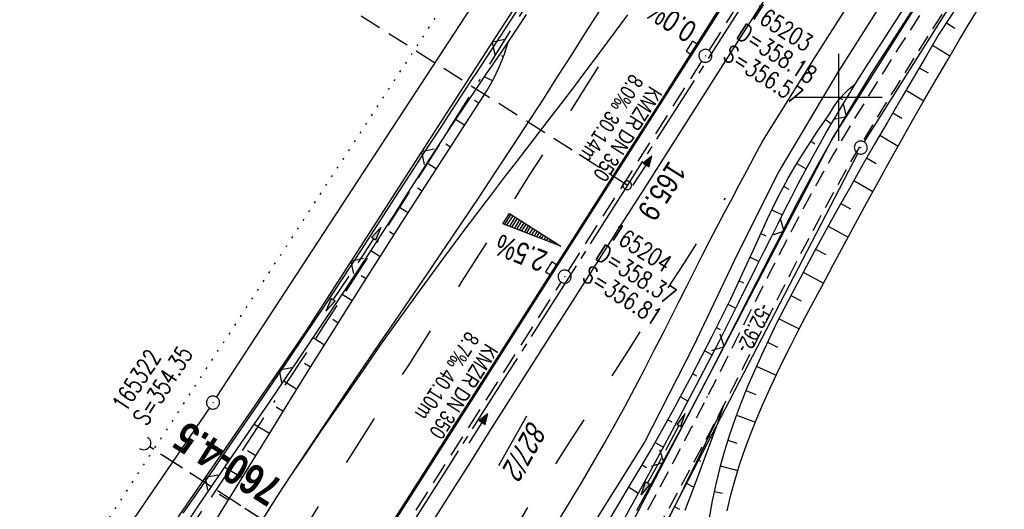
# Model space of a CAD drawing. Extents: x 509054 to 510069, y 459212 to 460305.
# Tile 44 of 66: x 509606 to 509719, y 459953 to 460009. Entities that reach past the tile are written whole.
import ezdxf
from ezdxf.enums import TextEntityAlignment as Align

# ---------------------------------------------------------------- set-up
doc = ezdxf.new("R2010")
doc.units = 0
doc.header["$LTSCALE"] = 10
doc.header["$MEASUREMENT"] = 0
for name, pattern in [('ACAD_ISO16W100', [73, 15, -6.5, 15, -6.5, 15, -7, 1, -7]), ('ACHSE', [5.5, 4, -0.5, 0.5, -0.5]), ('AUSGEZOGEN', [0]), ('LT00', [0]), ('LT02', [0.4, 0.2, -0.2]), ('LT11', [0.3, 0.2, -0.1]), ('LT12', [0.4, 0.3, -0.1]), ('LT17', [0.15, 0.1, -0.05]), ('PUNKTX2_STR', [0.6, 0.1, -0.5]), ('STRICHLINIE2', [0.375, 0.25, -0.125])]:
    doc.linetypes.add(name, pattern=pattern)
doc.layers.get('0').update_dxf_attribs({"linetype": 'LT00'})
for name, color, linetype in [('--EK_FBR', 1, 'LT00'), ('--EK_Halt-Pfeil', 4, 'LT00'), ('--EK_Haltung', 7, 'STRICHLINIE2'), ('--EK_Haltung-Text', 140, 'LT00'), ('--EK_Schacht-Text', 5, 'LT00'), ('--EK_ST-93-1', 30, 'LT17'), ('--EK_STATIONSZEICHEN_NR', 19, 'LT17'), ('--EL_DFK_AB_L', 21, 'LT00'), ('--EL_DFK_AB_P', 7, 'LT00'), ('--EL_Halt-Pfeil', 4, 'LT00'), ('--EL_Haltung', 182, 'STRICHLINIE2'), ('--EL_Haltung-Text', 182, 'LT00'), ('--WASSER_GRENZE', 180, 'PUNKTX2_STR'), ('-AX-093', 35, 'ACHSE'), ('-QUE-20W', 11, 'LT00'), ('-ST-93-1', 250, 'LT00'), ('ABSTAND', 8, 'LT00'), ('BAB-KABEL', 220, 'ACAD_ISO16W100'), ('DFK_AB_FLNR', 7, 'Continuous'), ('DFK_AB_L', 21, 'LT00'), ('DFK_AB_P', 7, 'LT00'), ('DL', 182, 'LT12'), ('PFEIL', 140, 'AUSGEZOGEN'), ('V110_AFBR_BAB', 250, 'LT00'), ('V110_BOESCH', 250, 'LT00'), ('V110_BOSCHUNG', 250, 'LT00'), ('V110_FELDWEG', 250, 'LT11'), ('V110_GRABEN', 250, 'LT00'), ('V110_H_BORD', 8, 'LT00'), ('V110_KA_PRUF', 182, 'LT00'), ('V110_LD_MARK', 250, 'LT00'), ('V110_LG_MARK', 250, 'LT02'), ('V110_RASTER', 250, 'LT00'), ('V110_SINKK', 182, 'LT00'), ('V110_UK_DURCH', 182, 'LT00'), ('V110_ZAUN', 40, 'LT00')]:
    doc.layers.add(name, color=color, linetype=linetype)
doc.styles.add('Beschrift', font='ARIAL.TTF')
doc.styles.add('Haltungsbeschriftung', font='ARIAL.TTF', dxfattribs={"width": 0.75})
doc.styles.add('Knoten', font='ARIALBD.TTF', dxfattribs={"width": 0.8, "height": 1.8})
doc.styles.add('schachtbeschriftung', font='romans.shx', dxfattribs={"width": 0.75, "height": 2})
doc.styles.get("Standard").update_dxf_attribs({"font": 'ARIAL.TTF'})

# ---------------------------------------------------------------- blocks, each defined once
blk = doc.blocks.new('SYMB0003')
at = {"color": 0, "linetype": 'ByBlock'}
for p, q in [((-0.015712, 0), (0.010166, 0.012015)), ((0, -0.021257), (-0.015712, 0)), ((0.010166, 0.012015), (0, -0.021257))]:
    blk.add_line(p, q, dxfattribs=at)
for points in [[(-0.031395, 0.499013), (-0.093691, 0.491144), (-0.154509, 0.475528), (-0.21289, 0.452414), (-0.267913, 0.422164), (-0.318712, 0.385257), (-0.364484, 0.342274), (-0.404509, 0.293893), (-0.438154, 0.240877), (-0.464888, 0.184062), (-0.484292, 0.124345), (-0.496058, 0.062667), (-0.5, 0)], [(-0.5, 0), (-0.496058, -0.062667), (-0.484292, -0.124345), (-0.464888, -0.184062), (-0.438154, -0.240877), (-0.404509, -0.293893), (-0.364485, -0.342274), (-0.318712, -0.385257), (-0.267914, -0.422164), (-0.21289, -0.452414), (-0.154509, -0.475529), (-0.093691, -0.491144), (-0.031395, -0.499014), (0.031395, -0.499014)], [(0.5, 0), (0.496057, 0.062667), (0.484292, 0.124345), (0.464888, 0.184062), (0.438153, 0.240877), (0.404509, 0.293893), (0.364484, 0.342274), (0.318712, 0.385257), (0.267913, 0.422164), (0.21289, 0.452414), (0.154509, 0.475528), (0.093691, 0.491144), (0.031395, 0.499013), (-0.031395, 0.499013)], [(0.031395, -0.499014), (0.093691, -0.491144), (0.154509, -0.475529), (0.21289, -0.452414), (0.267914, -0.422164), (0.318712, -0.385257), (0.364485, -0.342274), (0.404509, -0.293893), (0.438154, -0.240877), (0.464889, -0.184062), (0.484292, -0.124345), (0.496058, -0.062667), (0.5, 0)]]:
    blk.add_lwpolyline(points, dxfattribs=at)
blk = doc.blocks.new('Pfreil3')
at = {"layer": 'PFEIL'}
blk.add_hatch(color=256, dxfattribs=at).paths.add_polyline_path([(-1.55, 0.27), (-1.55, -0.27), (0, 0)])
for p, q in [((-1.55, 0), (-4.83, 0)), ((-1.55, -0.27), (-1.55, 0.27)), ((-1.55, 0.27), (0, 0)), ((0, 0), (-1.55, -0.27))]:
    blk.add_line(p, q, dxfattribs=at)
blk = doc.blocks.new('SYMB0011')
at = {"color": 0, "linetype": 'ByBlock'}
for p, q in [((0.5, 0), (-0.5, 0)), ((0, 0.5), (0, -0.5))]:
    blk.add_line(p, q, dxfattribs=at)
blk = doc.blocks.new('SYMB1107')
at = {"color": 0, "linetype": 'ByBlock'}
for points in [[(-0.2, 0), (-0.196157, 0.039018), (-0.184776, 0.076537), (-0.166294, 0.111114), (-0.141421, 0.141421), (-0.111114, 0.166294), (-0.076537, 0.184776), (-0.039018, 0.196157), (0, 0.2)], [(0, 0.2), (0.039018, 0.196157), (0.076537, 0.184776), (0.111114, 0.166294), (0.141421, 0.141421), (0.166294, 0.111114), (0.184776, 0.076537), (0.196157, 0.039018), (0.2, 0)]]:
    blk.add_lwpolyline(points, dxfattribs=at)
blk = doc.blocks.new('SYMB0652')
at = {"color": 0, "linetype": 'ByBlock'}
blk.add_lwpolyline([(-0.15, -0.075), (0.15, -0.075), (0.15, 0.075), (-0.15, 0.075), (-0.15, -0.075)], dxfattribs=at)
blk = doc.blocks.new('SYMB0024')
at = {"color": 0, "linetype": 'ByBlock'}
for p, q in [((-0.5, 0.5), (0, 0)), ((0, 0), (0.5, 0.5))]:
    blk.add_line(p, q, dxfattribs=at)
blk = doc.blocks.new('SYMB0070')
at = {"color": 0, "linetype": 'ByBlock'}
for p, q in [((-0.5, 0), (0.2, 0)), ((0.5, 0), (0.2, 0.1)), ((0.2, 0.1), (0.2, 0)), ((0.468, 0), (0.21, 0.086)), ((0.21, 0.086), (0.21, -0.086)), ((0.21, -0.086), (0.468, 0)), ((0.22, -0.072), (0.437, 0)), ((0.23, -0.058), (0.405, 0)), ((0.24, -0.045), (0.374, 0)), ((0.342, 0), (0.25, 0.031)), ((0.25, 0.031), (0.25, -0.031)), ((0.25, -0.031), (0.342, 0)), ((0.26, -0.017), (0.31, 0)), ((0.27, -0.003), (0.279, 0))]:
    blk.add_line(p, q, dxfattribs=at)
for points in [[(0.2, 0), (0.2, -0.1), (0.5, 0)], [(0.437, 0), (0.22, 0.072), (0.22, -0.072)], [(0.405, 0), (0.23, 0.058), (0.23, -0.058)], [(0.374, 0), (0.24, 0.045), (0.24, -0.045)], [(0.31, 0), (0.26, 0.017), (0.26, -0.017)], [(0.279, 0), (0.27, 0.003), (0.27, -0.003)]]:
    blk.add_lwpolyline(points, dxfattribs=at)
blk = doc.blocks.new('SYMB2')
at = {"color": 0, "linetype": 'ByBlock', "flags": 128}
for points in [[(-0.031395, 0.499013), (-0.093691, 0.491144), (-0.154509, 0.475528), (-0.21289, 0.452414), (-0.267913, 0.422164), (-0.318712, 0.385257), (-0.364484, 0.342274), (-0.404509, 0.293893), (-0.438154, 0.240877), (-0.464888, 0.184062), (-0.484292, 0.124345), (-0.496058, 0.062667), (-0.5, 0)], [(-0.5, 0), (-0.496058, -0.062667), (-0.484292, -0.124345), (-0.464888, -0.184062), (-0.438154, -0.240877), (-0.404509, -0.293893), (-0.364485, -0.342274), (-0.318712, -0.385257), (-0.267914, -0.422164), (-0.21289, -0.452414), (-0.154509, -0.475529), (-0.093691, -0.491144), (-0.031395, -0.499014), (0.031395, -0.499014)], [(0.5, 0), (0.496057, 0.062667), (0.484292, 0.124345), (0.464888, 0.184062), (0.438153, 0.240877), (0.404509, 0.293893), (0.364484, 0.342274), (0.318712, 0.385257), (0.267913, 0.422164), (0.21289, 0.452414), (0.154509, 0.475528), (0.093691, 0.491144), (0.031395, 0.499013), (-0.031395, 0.499013)], [(0.031395, -0.499014), (0.093691, -0.491144), (0.154509, -0.475529), (0.21289, -0.452414), (0.267914, -0.422164), (0.318712, -0.385257), (0.364485, -0.342274), (0.404509, -0.293893), (0.438154, -0.240877), (0.464889, -0.184062), (0.484292, -0.124345), (0.496058, -0.062667), (0.5, 0)]]:
    blk.add_lwpolyline(points, dxfattribs=at)

msp = doc.modelspace()

# ---------------------------------------------------------------- linework, layer by layer
at = {"layer": '--EK_FBR'}
for points in [[(509737.86, 460062.63), (509724.29, 460041.24), (509711.59, 460021.37), (509699.78, 460002.71), (509693.17, 459991.55), (509688.38, 459982), (509683.28, 459971.3), (509677.66, 459960.32), (509664.32, 459938.99), (509653.97, 459922.61), (509646.64, 459911.08), (509633.57, 459890.44), (509620.82, 459870.24)], [(509672.44, 460009.92), (509670.85, 460007.42), (509669.27, 460004.92), (509667.68, 460002.43), (509666.08, 459999.93), (509664.47, 459997.45), (509662.53, 459994.47), (509660.57, 459991.5), (509658.6, 459988.54), (509656.62, 459985.58), (509654.63, 459982.63), (509652.63, 459979.68), (509650.63, 459976.74), (509648.91, 459974.22), (509647.19, 459971.71), (509645.47, 459969.19), (509643.75, 459966.67), (509642.05, 459964.14), (509640.35, 459961.61), (509638.66, 459959.07), (509636.98, 459956.53)]]:
    msp.add_lwpolyline(points, dxfattribs=at)
at = {"layer": '--EK_FBR', "color": 2}
for points in [[(509694.03, 460015.28), (509689.84, 460008.7), (509686.68, 460003.75), (509683.53, 459998.8), (509680.38, 459993.84), (509677.23, 459988.89), (509674.62, 459984.81), (509672.02, 459980.73), (509669.42, 459976.65), (509666.82, 459972.56), (509664.22, 459968.48), (509662, 459964.98), (509659.78, 459961.47), (509657.57, 459957.97), (509655.35, 459954.47), (509653.13, 459950.96)], [(509686.69, 460010.88), (509684.15, 460006.89), (509681.61, 460002.89), (509679.07, 459998.89), (509676.53, 459994.9), (509673.99, 459990.9), (509671.38, 459986.8), (509668.77, 459982.71), (509666.16, 459978.61), (509663.55, 459974.52), (509660.94, 459970.42), (509656.53, 459963.5), (509652.13, 459956.58), (509647.73, 459949.66), (509642.51, 459941.45), (509637.3, 459933.24), (509634.77, 459929.26), (509632.25, 459925.27), (509629.72, 459921.29)], [(509636.98, 459956.53), (509635.46, 459954.18), (509633.95, 459951.83), (509632.44, 459949.47), (509630.95, 459947.1), (509629.46, 459944.73), (509627.97, 459942.36), (509626.48, 459939.99), (509624.03, 459936.09), (509621.58, 459932.19), (509619.13, 459928.3), (509615.97, 459923.28), (509612.82, 459918.28), (509609.66, 459913.27), (509606.5, 459908.26), (509604.32, 459904.82), (509602.14, 459901.37), (509599.96, 459897.92), (509597.78, 459894.48), (509595.61, 459891.03), (509593.44, 459887.57)]]:
    msp.add_lwpolyline(points, dxfattribs=at)
at = {"layer": '--EK_Haltung'}
for p, q in [((509685.09, 460005.42), (509695.05, 460021.03)), ((509668.88, 459980.01), (509684.28, 460004.16)), ((509647.37, 459946.17), (509668.08, 459978.74)), ((509671.61, 459926.91), (509620.69, 459959.82))]:
    msp.add_line(p, q, dxfattribs=at)
at = {"layer": '--EK_ST-93-1', "ltscale": 2.5}
msp.add_line((509675.68, 459989.89), (509641.94, 460011.36), dxfattribs=at)
at = {"layer": '--EL_DFK_AB_L'}
for p, q in [((509628.45, 459965.52), (509718.5, 460103.45)), ((509702.95, 459994.86), (509739.92, 460053.6)), ((509678.52, 459947.92), (509702.2, 459993.56)), ((509627.62, 459964.27), (509550.8, 459851.93))]:
    msp.add_line(p, q, dxfattribs=at)
at = {"layer": '--EL_Haltung'}
for p, q in [((509685.09, 460005.42), (509695.05, 460021.03)), ((509668.88, 459980.01), (509684.28, 460004.16)), ((509647.37, 459946.17), (509668.08, 459978.74)), ((509671.61, 459926.91), (509620.69, 459959.82))]:
    msp.add_line(p, q, dxfattribs=at)
at = {"layer": '--WASSER_GRENZE', "ltscale": 0.2}
msp.add_line((509610.23, 459942.6), (509673.4, 460039.52), dxfattribs=at)
at = {"layer": '-AX-093', "ltscale": 0.2}
msp.add_lwpolyline([(509778.99, 460152.24), (509774.41, 460145.03), (509760.85, 460123.7), (509747.28, 460102.36), (509733.7, 460081.03), (509706.54, 460038.37), (509702.84, 460032.55), (509689.27, 460011.24), (509675.7, 459989.92), (509668.92, 459979.26), (509662.15, 459968.6), (509655.37, 459957.93), (509648.6, 459947.27), (509641.84, 459936.6), (509635.08, 459925.92), (509628.32, 459915.25), (509621.58, 459904.57), (509614.83, 459893.88), (509608.1, 459883.2)], dxfattribs=at)
at = {"layer": '-QUE-20W'}
for p, q in [((509662.29, 459986.55), (509661.56, 459985.4)), ((509661.85, 459985.29), (509662.55, 459986.39)), ((509662.8, 459986.23), (509662.13, 459985.18)), ((509662.42, 459985.07), (509663.05, 459986.07)), ((509663.31, 459985.91), (509662.7, 459984.96)), ((509662.99, 459984.85), (509663.56, 459985.75)), ((509663.81, 459985.59), (509663.27, 459984.74)), ((509663.56, 459984.63), (509664.07, 459985.43)), ((509664.32, 459985.27), (509663.85, 459984.52)), ((509664.13, 459984.41), (509664.57, 459985.11)), ((509664.83, 459984.94), (509664.42, 459984.3)), ((509664.7, 459984.19), (509665.08, 459984.78)), ((509665.33, 459984.62), (509664.99, 459984.08)), ((509665.27, 459983.97), (509665.58, 459984.46)), ((509665.84, 459984.3), (509665.56, 459983.86)), ((509665.84, 459983.75), (509666.09, 459984.14)), ((509666.34, 459983.98), (509666.13, 459983.64)), ((509666.41, 459983.53), (509666.6, 459983.82)), ((509666.85, 459983.66), (509666.7, 459983.42)), ((509666.98, 459983.31), (509667.1, 459983.5)), ((509667.36, 459983.34), (509667.27, 459983.2)), ((509667.55, 459983.09), (509667.61, 459983.17)), ((509667.86, 459983.01), (509667.84, 459982.98))]:
    msp.add_line(p, q, dxfattribs=at)
msp.add_lwpolyline([(509661.39, 459985.47), (509662.14, 459986.65), (509668.04, 459982.9), (509661.39, 459985.47)], dxfattribs=at)
at = {"layer": 'BAB-KABEL', "ltscale": 0.03, "flags": 128}
msp.add_lwpolyline([(509756.48, 460164.92), (509747.18, 460153.37), (509734.69, 460137.24), (509730.91, 460132.09), (509733.13, 460114.54), (509731.41, 460108.01), (509724.52, 460095.6), (509711.28, 460076.68), (509698.02, 460055.68), (509688.57, 460043.65), (509672.72, 460022.09), (509664.47, 460011.27), (509651.04, 459989.76), (509640.38, 459973.1), (509628.84, 459955.5), (509618.7, 459940.55), (509581.79, 459885.12), (509566.29, 459862.51), (509548.45, 459837.86), (509521.66, 459802.42), (509508.02, 459785.38), (509484.64, 459767.23), (509465.75, 459752.55), (509478.24, 459736.45), (509483.94, 459724.14), (509476.57, 459711.77), (509463.24, 459689.91), (509453.7, 459672.98), (509444.32, 459655.82), (509438.1, 459644.67), (509430.16, 459631.55), (509426.04, 459631.79), (509415.74, 459631.61), (509407.45, 459627.74), (509394.4, 459620.95), (509385.21, 459598.17), (509379.33, 459586.05), (509371.38, 459571.6), (509340.84, 459514.2), (509327.41, 459490.84), (509320.98, 459490.84), (509314.63, 459476.82), (509274.63, 459384.82), (509271.13, 459376.67)], dxfattribs=at)
at = {"layer": 'DFK_AB_L'}
for p, q in [((509628.45, 459965.52), (509718.5, 460103.45)), ((509702.95, 459994.86), (509739.92, 460053.6)), ((509678.52, 459947.92), (509702.2, 459993.56)), ((509627.62, 459964.27), (509550.8, 459851.93))]:
    msp.add_line(p, q, dxfattribs=at)
at = {"layer": 'DL'}
msp.add_line((509671.57, 459926.94), (509620.74, 459959.79), dxfattribs=at)
at = {"layer": 'V110_AFBR_BAB'}
for points in [[(509737.86, 460062.63), (509724.29, 460041.24), (509711.59, 460021.37), (509699.78, 460002.71), (509693.17, 459991.55), (509688.38, 459982), (509683.28, 459971.3), (509677.66, 459960.32), (509664.32, 459938.99), (509653.97, 459922.61), (509646.64, 459911.08), (509633.57, 459890.44), (509620.82, 459870.24)], [(509672.44, 460009.92), (509670.85, 460007.42), (509669.27, 460004.92), (509667.68, 460002.43), (509666.08, 459999.93), (509664.47, 459997.45), (509662.53, 459994.47), (509660.57, 459991.5), (509658.6, 459988.54), (509656.62, 459985.58), (509654.63, 459982.63), (509652.63, 459979.68), (509650.63, 459976.74), (509648.91, 459974.22), (509647.19, 459971.71), (509645.47, 459969.19), (509643.75, 459966.67), (509642.05, 459964.14), (509640.35, 459961.61), (509638.66, 459959.07), (509636.98, 459956.53)]]:
    msp.add_lwpolyline(points, dxfattribs=at)
at = {"layer": 'V110_AFBR_BAB', "color": 0}
for points in [[(509694.03, 460015.28), (509689.84, 460008.7), (509686.68, 460003.75), (509683.53, 459998.8), (509680.38, 459993.84), (509677.23, 459988.89), (509674.62, 459984.81), (509672.02, 459980.73), (509669.42, 459976.65), (509666.82, 459972.56), (509664.22, 459968.48), (509662, 459964.98), (509659.78, 459961.47), (509657.57, 459957.97), (509655.35, 459954.47), (509653.13, 459950.96)], [(509686.69, 460010.88), (509684.15, 460006.89), (509681.61, 460002.89), (509679.07, 459998.89), (509676.53, 459994.9), (509673.99, 459990.9), (509671.38, 459986.8), (509668.77, 459982.71), (509666.16, 459978.61), (509663.55, 459974.52), (509660.94, 459970.42), (509656.53, 459963.5), (509652.13, 459956.58), (509647.73, 459949.66), (509642.51, 459941.45), (509637.3, 459933.24), (509634.77, 459929.26), (509632.25, 459925.27), (509629.72, 459921.29)], [(509636.98, 459956.53), (509635.46, 459954.18), (509633.95, 459951.83), (509632.44, 459949.47), (509630.95, 459947.1), (509629.46, 459944.73), (509627.97, 459942.36), (509626.48, 459939.99), (509624.03, 459936.09), (509621.58, 459932.19), (509619.13, 459928.3), (509615.97, 459923.28), (509612.82, 459918.28), (509609.66, 459913.27), (509606.5, 459908.26), (509604.32, 459904.82), (509602.14, 459901.37), (509599.96, 459897.92), (509597.78, 459894.48), (509595.61, 459891.03), (509593.44, 459887.57)]]:
    msp.add_lwpolyline(points, dxfattribs=at)
at = {"layer": 'V110_BOESCH'}
for points in [[(509732.7, 460039.34), (509711.54, 460007.27), (509710.05, 460004.75), (509708.57, 460002.23), (509707.09, 459999.7), (509705.61, 459997.17), (509704.14, 459994.64), (509702.68, 459992.1), (509701.23, 459989.54), (509699.79, 459986.98), (509698.36, 459984.41), (509696.95, 459981.82), (509695.56, 459979.21), (509694.64, 459977.46), (509693.73, 459975.7), (509692.83, 459973.93), (509691.96, 459972.15), (509691.12, 459970.36), (509690.31, 459968.55), (509689.53, 459966.73), (509688.79, 459964.9), (509688.1, 459963.06), (509687.45, 459961.19), (509686.86, 459959.32), (509686.33, 459957.42), (509685.86, 459955.5), (509685.45, 459953.57), (509685.12, 459951.61)], [(509687.16, 459952.44), (509687.6, 459954.26), (509688.1, 459956.05), (509688.65, 459957.83), (509689.26, 459959.59), (509689.9, 459961.33), (509690.6, 459963.06), (509691.32, 459964.78), (509692.09, 459966.48), (509692.88, 459968.18), (509693.7, 459969.87), (509694.54, 459971.55), (509695.4, 459973.23), (509696.27, 459974.9), (509697.16, 459976.57), (509698.05, 459978.23), (509699.34, 459980.66), (509700.65, 459983.08), (509701.95, 459985.5), (509703.26, 459987.91), (509704.58, 459990.31), (509705.9, 459992.7), (509707.22, 459995.07), (509708.54, 459997.42), (509709.87, 459999.75), (509711.2, 460002.06), (509712.54, 460004.34), (509713.87, 460006.6), (509714.9, 460008.31), (509715.93, 460010.01)], [(509627.73, 459950.3), (509630.22, 459954.32), (509632.7, 459958.35), (509634.89, 459961.88), (509637.08, 459965.42), (509639.27, 459968.95), (509641.47, 459972.48), (509643.68, 459976), (509645.9, 459979.52), (509647.83, 459982.56), (509649.77, 459985.6), (509651.72, 459988.64), (509653.67, 459991.67), (509655.63, 459994.7), (509657.58, 459997.73), (509659.54, 460000.75), (509660.29, 460002.1), (509660.94, 460003.49), (509661.51, 460004.91), (509661.99, 460006.37)], [(509673.36, 459950.99), (509674.67, 459953.14), (509675.96, 459955.29), (509677.24, 459957.45), (509678.51, 459959.62), (509680.89, 459963.86), (509683.2, 459968.15), (509685.43, 459972.47), (509687.58, 459976.84), (509689.64, 459981.25), (509690.19, 459982.45), (509690.73, 459983.65), (509691.27, 459984.84), (509691.83, 459986.03), (509692.39, 459987.22), (509692.97, 459988.39), (509693.57, 459989.56), (509694.2, 459990.71), (509694.84, 459991.81), (509695.49, 459992.9), (509696.17, 459993.98), (509696.87, 459995.04), (509697.57, 459996.11), (509698.29, 459997.17), (509699.01, 459998.22), (509699.47, 459998.98), (509700, 459999.7), (509700.58, 460000.36), (509701.22, 460000.98), (509701.91, 460001.54)], [(509660.95, 459917.93), (509662.42, 459920.32), (509663.89, 459922.71), (509665.36, 459925.11), (509666.82, 459927.5), (509668.27, 459929.9), (509669.58, 459932.08), (509670.88, 459934.26), (509672.17, 459936.44), (509673.45, 459938.63), (509674.71, 459940.84), (509675.95, 459943.05), (509677.16, 459945.27), (509678.29, 459947.39), (509679.4, 459949.52), (509680.49, 459951.65), (509681.57, 459953.79), (509682.63, 459955.94), (509683.69, 459958.1), (509684.73, 459960.26), (509685.77, 459962.42), (509686.81, 459964.58)], [(509682.33, 459952.51), (509683.11, 459954.51), (509683.87, 459956.52), (509684.62, 459958.53), (509685.36, 459960.55), (509686.09, 459962.56), (509686.81, 459964.58)]]:
    msp.add_lwpolyline(points, dxfattribs=at)
at = {"layer": 'V110_BOSCHUNG'}
for p, q in [((509712.4, 460008.58), (509713.36, 460007.96)), ((509710.8, 460006.02), (509712.8, 460004.79)), ((509661.43, 460004.7), (509661.21, 460004.78)), ((509709.27, 460003.42), (509710.28, 460002.82)), ((509660.19, 460001.92), (509659.28, 460002.39)), ((509707.75, 460000.83), (509709.8, 459999.62)), ((509658.62, 459999.33), (509658.11, 459999.63)), ((509700.22, 459999.96), (509700.46, 459999.76)), ((509706.23, 459998.24), (509707.27, 459997.63)), ((509656.98, 459996.79), (509655.95, 459997.45)), ((509698.49, 459997.47), (509699.17, 459996.97)), ((509696.81, 459994.96), (509697.25, 459994.67)), ((509704.72, 459995.64), (509706.85, 459994.41)), ((509655.35, 459994.27), (509654.83, 459994.61)), ((509703.22, 459993.04), (509704.31, 459992.41)), ((509653.73, 459991.75), (509652.67, 459992.42)), ((509695.19, 459992.4), (509696.26, 459991.77)), ((509701.73, 459990.43), (509703.95, 459989.17)), ((509652.1, 459989.23), (509651.57, 459989.57)), ((509693.69, 459989.77), (509694.28, 459989.46)), ((509650.48, 459986.71), (509649.42, 459987.38)), ((509692.32, 459987.08), (509693.52, 459986.49)), ((509700.25, 459987.81), (509701.38, 459987.17)), ((509648.86, 459984.18), (509648.33, 459984.52)), ((509698.79, 459985.18), (509701.09, 459983.91)), ((509691.05, 459984.35), (509691.62, 459984.08)), ((509647.25, 459981.65), (509646.18, 459982.33)), ((509697.34, 459982.54), (509698.51, 459981.91)), ((509689.81, 459981.62), (509690.86, 459981.13)), ((509645.64, 459979.12), (509645.09, 459979.47)), ((509688.55, 459978.9), (509689.04, 459978.67)), ((509695.92, 459979.89), (509698.26, 459978.64)), ((509644.04, 459976.58), (509642.89, 459977.31)), ((509694.51, 459977.22), (509695.69, 459976.61)), ((509687.26, 459976.2), (509688.18, 459975.75)), ((509642.45, 459974.04), (509641.84, 459974.43)), ((509693.14, 459974.54), (509695.47, 459973.37)), ((509685.94, 459973.51), (509686.38, 459973.29)), ((509640.86, 459971.5), (509639.55, 459972.32)), ((509691.81, 459971.82), (509692.96, 459971.27)), ((509684.59, 459970.83), (509685.45, 459970.39)), ((509639.27, 459968.96), (509638.57, 459969.39)), ((509690.53, 459969.06), (509692.82, 459968.05)), ((509683.21, 459968.18), (509683.64, 459967.95)), ((509637.69, 459966.41), (509636.17, 459967.34)), ((509681.81, 459965.54), (509682.68, 459965.06)), ((509689.34, 459966.27), (509690.46, 459965.82)), ((509636.11, 459963.87), (509635.3, 459964.36)), ((509686.39, 459963.7), (509686.43, 459963.68)), ((509688.24, 459963.44), (509690.42, 459962.64)), ((509634.53, 459961.31), (509632.78, 459962.38)), ((509680.36, 459962.91), (509680.82, 459962.66)), ((509685.09, 459961), (509685.46, 459960.82)), ((509678.89, 459960.3), (509679.86, 459959.75)), ((509687.25, 459960.55), (509688.3, 459960.22)), ((509632.96, 459958.76), (509632.02, 459959.33)), ((509631.38, 459956.21), (509629.39, 459957.42)), ((509677.4, 459957.71), (509677.91, 459957.41)), ((509683.78, 459958.3), (509684.1, 459958.15)), ((509686.38, 459957.62), (509688.42, 459957.09)), ((509675.87, 459955.14), (509676.99, 459954.46)), ((509682.47, 459955.61), (509683.36, 459955.17)), ((509629.81, 459953.66), (509628.75, 459954.3)), ((509685.67, 459954.65), (509686.64, 459954.46)), ((509681.13, 459952.93), (509681.7, 459952.64))]:
    msp.add_line(p, q, dxfattribs=at)
at = {"layer": 'V110_FELDWEG', "flags": 128}
for points in [[(509858.03, 460082.75), (509855.52, 460082.5), (509853.01, 460082.25), (509850.5, 460082), (509847.98, 460081.73), (509845.47, 460081.44), (509843.63, 460081.22), (509841.78, 460081), (509839.93, 460080.77), (509838.08, 460080.55), (509836.23, 460080.34), (509834.38, 460080.15), (509832.53, 460079.97), (509830.68, 460079.82), (509828.83, 460079.7), (509827.09, 460079.62), (509825.35, 460079.56), (509823.6, 460079.52), (509821.86, 460079.5), (509820.11, 460079.49), (509818.37, 460079.49), (509816.62, 460079.49), (509814.87, 460079.48), (509813.11, 460079.47), (509811.36, 460079.44), (509809.7, 460079.4), (509808.05, 460079.35), (509806.39, 460079.29), (509804.74, 460079.23), (509803.08, 460079.18), (509801.43, 460079.13), (509799.78, 460079.1), (509798.13, 460079.09), (509796.48, 460079.1), (509794.84, 460079.14), (509793.2, 460079.22), (509791.57, 460079.33), (509789.94, 460079.49), (509788.32, 460079.69), (509786.71, 460079.95), (509785.44, 460080.2), (509784.17, 460080.47), (509782.91, 460080.77), (509781.65, 460081.08), (509780.39, 460081.41), (509779.13, 460081.74), (509777.86, 460082.07), (509776.6, 460082.39), (509775.33, 460082.69), (509774.06, 460082.97), (509772.78, 460083.23), (509771.5, 460083.44), (509770.21, 460083.62), (509768.91, 460083.75), (509767.6, 460083.82), (509766.28, 460083.84), (509765.16, 460083.8), (509764.04, 460083.71), (509762.92, 460083.56), (509761.81, 460083.37), (509760.72, 460083.12), (509759.65, 460082.81), (509758.6, 460082.45), (509757.59, 460082.02), (509756.62, 460081.53), (509755.7, 460080.98), (509754.76, 460080.32), (509753.88, 460079.6), (509753.05, 460078.81), (509752.27, 460077.96), (509751.52, 460077.07), (509750.81, 460076.13), (509750.14, 460075.16), (509749.48, 460074.16), (509748.85, 460073.13), (509748.24, 460072.09), (509747.64, 460071.03), (509747.05, 460069.97), (509746.46, 460068.91), (509745.87, 460067.85), (509744.99, 460066.34), (509744.11, 460064.86), (509743.22, 460063.39), (509742.32, 460061.95), (509741.42, 460060.51), (509740.51, 460059.09), (509739.59, 460057.67), (509738.68, 460056.25), (509737.77, 460054.83), (509736.31, 460052.53), (509734.85, 460050.23), (509733.4, 460047.91), (509731.96, 460045.59), (509730.52, 460043.26), (509729.08, 460040.92), (509727.21, 460037.9), (509725.35, 460034.89), (509723.49, 460031.87), (509721.62, 460028.87), (509719.75, 460025.86), (509717.87, 460022.86), (509715.99, 460019.87), (509714.09, 460016.88), (509712.73, 460014.77), (509711.36, 460012.65), (509710, 460010.53), (509708.64, 460008.41), (509707.28, 460006.29), (509705.93, 460004.17), (509704.58, 460002.03), (509703.26, 459999.9), (509701.94, 459997.75), (509700.65, 459995.59), (509699.38, 459993.42), (509698.13, 459991.23), (509696.96, 459989.13), (509695.81, 459987.01), (509694.68, 459984.88), (509693.57, 459982.75), (509692.47, 459980.6), (509691.38, 459978.45), (509690.29, 459976.3), (509689.22, 459974.14), (509688.14, 459971.99), (509687.06, 459969.83), (509685.98, 459967.68), (509684.88, 459965.53), (509683.09, 459962.05), (509681.28, 459958.6), (509679.44, 459955.15), (509677.58, 459951.72), (509675.7, 459948.29), (509673.8, 459944.88), (509671.88, 459941.48), (509669.95, 459938.08), (509668.01, 459934.69), (509666.06, 459931.31), (509664.1, 459927.93), (509662.14, 459924.55), (509660.17, 459921.17), (509658.2, 459917.8), (509656.23, 459914.43), (509653.04, 459908.96), (509649.86, 459903.48), (509646.67, 459898), (509643.49, 459892.53), (509640.32, 459887.05), (509637.14, 459881.57), (509633.97, 459876.09), (509619.14, 459850.61), (509618.75, 459849.64), (509618.37, 459848.67), (509618.01, 459847.7), (509617.67, 459846.74), (509617.36, 459845.79), (509617.08, 459844.85), (509616.85, 459843.93), (509616.68, 459843.03), (509616.56, 459842.14), (509616.51, 459841.28), (509616.54, 459840.44), (509616.65, 459839.63), (509616.85, 459838.85), (509617.17, 459838.04), (509617.6, 459837.27), (509618.12, 459836.53), (509618.73, 459835.82), (509619.42, 459835.15), (509620.18, 459834.5), (509621, 459833.88), (509621.87, 459833.29), (509622.78, 459832.71), (509623.73, 459832.16), (509624.71, 459831.63), (509625.7, 459831.12), (509626.69, 459830.63), (509627.69, 459830.15), (509629.39, 459829.35), (509631.06, 459828.59), (509632.7, 459827.86), (509634.33, 459827.15), (509635.93, 459826.48), (509637.52, 459825.82), (509639.09, 459825.18), (509640.65, 459824.55), (509642.19, 459823.93), (509643.73, 459823.32), (509645.26, 459822.71), (509646.78, 459822.1), (509648.31, 459821.48), (509649.83, 459820.85), (509651.35, 459820.21), (509653.41, 459819.33), (509655.48, 459818.42), (509657.56, 459817.48), (509659.64, 459816.54), (509661.73, 459815.57), (509663.82, 459814.6), (509665.93, 459813.62), (509668.04, 459812.64), (509670.15, 459811.67), (509672.27, 459810.7), (509674.4, 459809.75), (509676.53, 459808.81), (509679.37, 459807.59), (509682.23, 459806.4), (509685.09, 459805.26), (509687.96, 459804.16), (509690.85, 459803.11), (509693.75, 459802.11), (509696.65, 459801.15), (509699.57, 459800.26), (509702.51, 459799.41), (509705.46, 459798.63), (509707.63, 459798.09), (509709.81, 459797.59), (509712, 459797.1), (509714.2, 459796.65), (509716.4, 459796.21), (509718.61, 459795.78), (509720.82, 459795.37), (509723.03, 459794.97), (509725.25, 459794.57), (509727.47, 459794.18), (509729.69, 459793.78), (509731.91, 459793.38), (509734.14, 459792.96), (509736.36, 459792.54), (509738.58, 459792.1), (509740.8, 459791.64), (509743.03, 459791.16), (509745.24, 459790.65), (509746.95, 459790.23), (509748.65, 459789.81), (509750.35, 459789.38), (509752.04, 459788.94), (509753.74, 459788.51), (509755.44, 459788.09), (509757.14, 459787.68), (509758.83, 459787.28), (509760.53, 459786.91), (509762.23, 459786.56), (509763.93, 459786.25), (509765.63, 459785.98), (509767.33, 459785.74), (509769.03, 459785.56), (509770.73, 459785.43), (509772.43, 459785.35), (509774.18, 459785.34), (509775.94, 459785.39), (509777.69, 459785.5), (509779.44, 459785.66), (509781.2, 459785.86), (509782.95, 459786.11), (509784.71, 459786.4), (509786.46, 459786.73), (509788.22, 459787.08), (509789.97, 459787.46), (509791.72, 459787.86), (509793.47, 459788.28), (509795.22, 459788.71), (509796.97, 459789.15), (509798.71, 459789.59), (509800.45, 459790.03), (509803.33, 459790.75), (509806.2, 459791.46), (509809.06, 459792.16), (509811.92, 459792.84), (509814.78, 459793.52), (509817.63, 459794.2), (509820.48, 459794.87)], [(509819.99, 459797.38), (509817.16, 459796.6), (509814.33, 459795.83), (509811.5, 459795.05), (509808.65, 459794.28), (509805.8, 459793.51), (509802.95, 459792.74), (509800.07, 459791.98), (509798.27, 459791.51), (509796.45, 459791.04), (509794.64, 459790.58), (509792.82, 459790.14), (509790.99, 459789.71), (509789.17, 459789.31), (509787.34, 459788.94), (509785.51, 459788.61), (509783.68, 459788.31), (509781.85, 459788.05), (509780.01, 459787.84), (509778.18, 459787.68), (509776.35, 459787.58), (509774.53, 459787.53), (509772.7, 459787.56), (509771.01, 459787.64), (509769.33, 459787.77), (509767.64, 459787.96), (509765.96, 459788.19), (509764.28, 459788.46), (509762.6, 459788.77), (509760.92, 459789.1), (509759.25, 459789.47), (509757.57, 459789.85), (509755.89, 459790.25), (509754.22, 459790.67), (509752.54, 459791.09), (509750.86, 459791.51), (509749.18, 459791.93), (509747.5, 459792.34), (509745.82, 459792.74), (509743.49, 459793.27), (509741.16, 459793.77), (509738.82, 459794.25), (509736.49, 459794.7), (509734.15, 459795.14), (509731.82, 459795.57), (509729.48, 459795.99), (509727.15, 459796.41), (509724.82, 459796.83), (509722.49, 459797.24), (509720.17, 459797.67), (509717.85, 459798.11), (509715.53, 459798.57), (509713.22, 459799.04), (509710.92, 459799.54), (509708.62, 459800.06), (509706.33, 459800.62), (509703.07, 459801.48), (509699.82, 459802.41), (509696.59, 459803.4), (509693.37, 459804.47), (509690.17, 459805.59), (509686.99, 459806.78), (509683.81, 459808.02), (509680.65, 459809.32), (509677.51, 459810.67), (509675.53, 459811.55), (509673.56, 459812.44), (509671.6, 459813.34), (509669.64, 459814.26), (509667.68, 459815.18), (509665.73, 459816.1), (509663.79, 459817.01), (509661.85, 459817.92), (509659.91, 459818.82), (509657.98, 459819.7), (509656.06, 459820.57), (509654.14, 459821.41), (509652.23, 459822.23), (509650.72, 459822.86), (509649.21, 459823.47), (509647.69, 459824.07), (509646.18, 459824.67), (509644.66, 459825.26), (509643.13, 459825.86), (509641.6, 459826.46), (509640.05, 459827.07), (509638.49, 459827.7), (509636.92, 459828.34), (509635.32, 459829), (509633.71, 459829.69), (509632.08, 459830.41), (509630.42, 459831.17), (509628.73, 459831.96), (509627.79, 459832.42), (509626.84, 459832.9), (509625.9, 459833.39), (509624.98, 459833.9), (509624.09, 459834.43), (509623.23, 459834.99), (509622.43, 459835.56), (509621.68, 459836.16), (509620.99, 459836.79), (509620.39, 459837.44), (509619.86, 459838.13), (509619.43, 459838.85), (509619.1, 459839.6), (509618.89, 459840.37), (509618.77, 459841.16), (509618.75, 459841.99), (509618.81, 459842.84), (509618.95, 459843.71), (509619.16, 459844.6), (509619.43, 459845.5), (509619.76, 459846.42), (509620.13, 459847.34), (509620.55, 459848.27), (509620.99, 459849.2), (509621.47, 459850.14), (509621.96, 459851.07), (509622.46, 459851.99), (509622.96, 459852.9), (509623.95, 459854.67), (509624.92, 459856.4), (509625.88, 459858.08), (509626.82, 459859.73), (509627.75, 459861.34), (509628.67, 459862.92), (509629.59, 459864.48), (509630.49, 459866.02), (509631.39, 459867.54), (509632.28, 459869.05), (509633.17, 459870.55), (509634.06, 459872.05), (509634.94, 459873.54), (509635.83, 459875.04), (509636.71, 459876.54), (509638.2, 459879.08), (509639.7, 459881.65), (509641.2, 459884.25), (509642.71, 459886.87), (509644.22, 459889.5), (509645.74, 459892.16), (509647.26, 459894.82), (509648.79, 459897.5), (509650.32, 459900.19), (509651.85, 459902.88), (509653.39, 459905.57), (509654.93, 459908.26), (509656.48, 459910.95), (509658.02, 459913.63), (509659.87, 459916.83), (509661.73, 459920.02), (509663.58, 459923.2), (509665.43, 459926.38), (509667.28, 459929.54), (509669.12, 459932.71), (509670.95, 459935.87), (509672.78, 459939.03), (509674.59, 459942.2), (509676.39, 459945.37), (509678.17, 459948.54), (509679.94, 459951.73), (509681.69, 459954.92), (509683.42, 459958.13), (509685.13, 459961.35), (509686.81, 459964.58), (509687.91, 459966.73), (509689.01, 459968.89), (509690.1, 459971.05), (509691.18, 459973.22), (509692.27, 459975.38), (509693.36, 459977.54), (509694.46, 459979.7), (509695.57, 459981.86), (509696.69, 459984), (509697.83, 459986.14), (509698.98, 459988.27), (509700.16, 459990.39), (509701.39, 459992.54), (509702.64, 459994.68), (509703.92, 459996.81), (509705.21, 459998.93), (509706.52, 460001.04), (509707.83, 460003.15), (509709.16, 460005.25), (509710.49, 460007.34), (509711.83, 460009.43), (509713.17, 460011.53), (509714.5, 460013.62), (509715.83, 460015.72), (509717.36, 460018.16), (509718.88, 460020.6), (509720.4, 460023.05), (509721.92, 460025.5), (509723.43, 460027.95), (509724.94, 460030.4), (509726.46, 460032.85), (509727.99, 460035.3), (509729.52, 460037.74), (509731.06, 460040.18), (509732.47, 460042.39), (509733.89, 460044.59), (509735.31, 460046.78), (509736.73, 460048.97), (509738.15, 460051.16), (509739.56, 460053.34), (509740.61, 460054.96), (509741.64, 460056.58), (509742.67, 460058.2), (509743.69, 460059.84), (509744.7, 460061.49), (509745.7, 460063.16), (509746.69, 460064.86), (509747.66, 460066.58), (509748.23, 460067.62), (509748.81, 460068.66), (509749.38, 460069.71), (509749.97, 460070.74), (509750.57, 460071.76), (509751.2, 460072.77), (509751.84, 460073.74), (509752.52, 460074.68), (509753.23, 460075.59), (509753.99, 460076.44), (509754.79, 460077.25), (509755.63, 460077.99), (509756.54, 460078.68), (509757.5, 460079.29), (509758.52, 460079.83), (509759.58, 460080.31), (509760.67, 460080.71), (509761.8, 460081.05), (509762.95, 460081.33), (509764.12, 460081.54), (509765.29, 460081.68), (509766.46, 460081.76), (509767.75, 460081.78), (509769.04, 460081.74), (509770.31, 460081.63), (509771.58, 460081.46), (509772.84, 460081.25), (509774.09, 460081), (509775.34, 460080.72), (509776.59, 460080.41), (509777.84, 460080.08), (509779.08, 460079.74), (509780.32, 460079.39), (509781.56, 460079.05), (509782.81, 460078.72), (509784.05, 460078.41), (509785.3, 460078.12), (509786.55, 460077.86), (509788.15, 460077.59), (509789.75, 460077.37), (509791.36, 460077.2), (509792.97, 460077.08), (509794.59, 460077), (509796.21, 460076.96), (509797.83, 460076.95), (509799.46, 460076.97), (509801.09, 460077.01), (509802.72, 460077.06), (509804.35, 460077.12), (509805.99, 460077.19), (509807.62, 460077.26), (509809.25, 460077.32), (509810.89, 460077.38), (509812.76, 460077.43), (509814.62, 460077.46), (509816.49, 460077.48), (509818.35, 460077.49), (509820.21, 460077.5), (509822.07, 460077.52), (509823.93, 460077.54), (509825.79, 460077.57), (509827.65, 460077.62), (509829.51, 460077.68), (509831.53, 460077.78), (509833.55, 460077.9), (509835.57, 460078.05), (509837.59, 460078.21), (509839.61, 460078.38), (509841.63, 460078.56), (509843.65, 460078.76), (509845.67, 460078.95), (509850.01, 460079.36), (509854.36, 460079.77), (509858.7, 460080.18)]]:
    msp.add_lwpolyline(points, dxfattribs=at)
at = {"layer": 'V110_GRABEN'}
for points in [[(509624.61, 459952.16), (509626.41, 459954.75), (509628.2, 459957.34), (509629.99, 459959.94), (509632.79, 459964.02), (509635.57, 459968.12), (509638.33, 459972.22), (509641.08, 459976.34), (509643.8, 459980.47), (509645.55, 459983.13), (509647.28, 459985.8), (509649.01, 459988.47), (509650.73, 459991.14), (509652.46, 459993.81), (509654.19, 459996.48), (509655.93, 459999.14), (509657.67, 460001.8), (509658.53, 460003.11), (509659.4, 460004.42), (509660.26, 460005.73), (509661.11, 460007.04), (509662.26, 460008.81), (509663.39, 460010.58)], [(509675.42, 459951.62), (509677.44, 459955.29), (509679.44, 459958.97), (509681.75, 459963.3), (509684.03, 459967.64), (509686.28, 459972), (509688.49, 459976.37), (509690.68, 459980.76), (509691.45, 459982.32), (509692.22, 459983.88), (509692.99, 459985.43), (509693.77, 459986.98), (509694.56, 459988.53), (509695.36, 459990.07), (509696.92, 459992.98), (509698.53, 459995.87), (509700.2, 459998.72), (509701.91, 460001.54), (509703.08, 460003.4), (509704.26, 460005.25), (509705.45, 460007.09), (509706.65, 460008.93), (509707.86, 460010.76)], [(509624.37, 459950.02), (509626.5, 459953.18), (509628.65, 459956.33), (509630.8, 459959.48), (509632.55, 459962.04), (509634.3, 459964.6), (509636.05, 459967.16), (509637.79, 459969.72), (509639.53, 459972.29), (509641.26, 459974.86), (509642.98, 459977.44), (509644.68, 459980.03), (509646.07, 459982.16), (509647.44, 459984.29), (509648.82, 459986.43), (509650.19, 459988.57), (509651.56, 459990.7), (509652.94, 459992.84), (509654.32, 459994.97), (509655.71, 459997.09), (509657.12, 459999.2), (509658.54, 460001.31), (509659.4, 460002.57), (509660.27, 460003.84), (509661.13, 460005.1), (509661.99, 460006.37), (509663.05, 460007.96), (509664.09, 460009.56)], [(509708.65, 460010.35), (509707.45, 460008.51), (509706.26, 460006.68), (509705.08, 460004.83), (509703.91, 460002.98), (509702.76, 460001.12), (509701.07, 459998.31), (509699.42, 459995.48), (509697.8, 459992.62), (509696.23, 459989.73), (509695.24, 459987.86), (509694.26, 459985.98), (509693.3, 459984.1), (509692.33, 459982.21), (509691.37, 459980.32), (509689.8, 459977.23), (509688.23, 459974.15), (509686.64, 459971.08), (509685.05, 459968), (509683.45, 459964.94), (509681.83, 459961.88), (509680.2, 459958.83), (509678.48, 459955.63), (509676.74, 459952.44)]]:
    msp.add_lwpolyline(points, dxfattribs=at)
at = {"layer": 'V110_H_BORD'}
msp.add_lwpolyline([(509699.26, 460030.35), (509674.09, 459990.83), (509637.42, 459933.13), (509629.84, 459921.22)], dxfattribs=at)
at = {"layer": 'V110_LD_MARK'}
for points in [[(509667.92, 459951.56), (509669.23, 459953.71), (509670.52, 459955.86), (509671.8, 459958.03), (509673.05, 459960.2), (509674.28, 459962.39), (509675.43, 459964.49), (509676.56, 459966.6), (509677.67, 459968.71), (509678.76, 459970.84), (509679.85, 459972.97), (509680.73, 459974.72), (509681.61, 459976.47), (509682.49, 459978.22), (509683.37, 459979.97), (509684.26, 459981.72), (509685.15, 459983.46), (509686, 459985.08), (509686.85, 459986.7), (509687.71, 459988.31), (509688.57, 459989.93), (509689.43, 459991.54), (509690.28, 459993.16), (509690.58, 459993.73), (509690.88, 459994.3), (509691.2, 459994.86), (509691.53, 459995.41), (509697.14, 460004.4), (509709.45, 460023.79)], [(509675.71, 460009.5), (509674.19, 460007.43), (509672.66, 460005.37), (509671.01, 460003.17), (509669.34, 460000.97), (509667.67, 459998.78), (509665.99, 459996.59), (509664.48, 459994.63), (509662.97, 459992.67), (509661.46, 459990.7), (509659.95, 459988.73), (509658.45, 459986.76), (509656.54, 459984.22), (509654.65, 459981.68), (509652.77, 459979.12), (509650.9, 459976.55), (509649.12, 459974.08), (509647.36, 459971.59), (509645.61, 459969.09), (509643.88, 459966.59), (509642.15, 459964.08), (509640.42, 459961.56), (509638.7, 459959.04), (509636.98, 459956.53)]]:
    msp.add_lwpolyline(points, dxfattribs=at)
at = {"layer": 'V110_LG_MARK', "ltscale": 3, "flags": 128}
for points in [[(509672.35, 460003.54), (509670.57, 460000.73), (509668.79, 459997.91), (509667, 459995.1), (509664.42, 459991.04), (509661.84, 459986.97), (509659.25, 459982.91), (509656.66, 459978.85), (509654.07, 459974.79), (509650.52, 459969.21), (509646.96, 459963.62), (509643.41, 459958.04), (509637.03, 459948.01), (509630.66, 459937.98), (509628.46, 459934.52), (509626.26, 459931.05), (509624.06, 459927.59), (509621.35, 459923.29), (509618.63, 459918.99), (509615.93, 459914.69), (509613.22, 459910.38), (509610.51, 459906.08), (509597.38, 459885.21), (509594.25, 459880.25), (509591.13, 459875.29), (509588, 459870.33), (509584.88, 459865.37), (509581.94, 459860.68), (509578.99, 459855.98), (509576.05, 459851.29), (509573.11, 459846.59), (509569.87, 459841.41), (509566.63, 459836.22), (509563.4, 459831.03), (509560.86, 459826.94), (509558.32, 459822.85), (509555.78, 459818.76), (509553.93, 459815.78)], [(509552.69, 459774.89), (509556.87, 459781.64), (509561.05, 459788.38), (509565.1, 459794.93), (509569.16, 459801.48), (509573.22, 459808.03), (509575.68, 459812.01), (509578.15, 459816), (509580.62, 459819.98), (509583.08, 459823.94), (509585.54, 459827.9), (509588, 459831.86), (509590.46, 459835.81), (509593.43, 459840.57), (509596.39, 459845.33), (509599.36, 459850.09), (509602.33, 459854.84), (509604.81, 459858.8), (509607.29, 459862.75), (509609.78, 459866.71), (509612.26, 459870.66), (509614.75, 459874.61), (509617.89, 459879.62), (509621.04, 459884.62), (509624.19, 459889.62), (509627.34, 459894.62), (509630.52, 459899.65), (509633.7, 459904.68), (509636.88, 459909.7), (509640.07, 459914.73), (509643.89, 459920.75), (509647.72, 459926.77), (509651.26, 459932.34), (509654.8, 459937.92), (509658.35, 459943.49), (509660.96, 459947.61), (509663.58, 459951.72), (509666.2, 459955.84), (509668.82, 459959.95), (509671.45, 459964.06), (509673.6, 459967.42), (509675.74, 459970.78), (509677.89, 459974.14), (509680.04, 459977.5), (509682.18, 459980.86), (509684.32, 459984.22), (509685.65, 459986.32), (509686.97, 459988.41)]]:
    msp.add_lwpolyline(points, dxfattribs=at)
at = {"layer": 'V110_RASTER'}
for p, q in [((509700, 460005), (509700, 459995)), ((509705, 460000), (509695, 460000))]:
    msp.add_line(p, q, dxfattribs=at)
at = {"layer": 'V110_ZAUN'}
for p, q in [((509668.29, 460018.95), (509660.16, 460006.35)), ((509700.89, 459997.82), (509708.91, 460010.49)), ((509660.16, 460006.35), (509652.03, 459993.74)), ((509652.03, 459993.74), (509643.9, 459981.14)), ((509686.82, 459971.33), (509693.75, 459984.63)), ((509679.89, 459958.02), (509686.82, 459971.33)), ((509635.64, 459968.62), (509627.13, 459956.27)), ((509627.13, 459956.27), (509618.63, 459943.91))]:
    msp.add_line(p, q, dxfattribs=at)
for points in [[(509693.75, 459984.63), (509699.37, 459995.42), (509700.89, 459997.82)], [(509643.9, 459981.14), (509638.72, 459973.1), (509635.64, 459968.62)], [(509672.72, 459944.85), (509675.99, 459950.53), (509679.89, 459958.02)]]:
    msp.add_lwpolyline(points, dxfattribs=at)

# ---------------------------------------------------------------- block references
at = {"layer": '--EK_Halt-Pfeil', "yscale": 4, "zscale": 4}
for p, xscale, rotation in [((509677.42, 459991.55), 3.999999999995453, 57.47551999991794), ((509658.57, 459961.92), 3.999999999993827, 57.55840999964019)]:
    msp.add_blockref('SYMB0070', p, dxfattribs=dict(at, xscale=xscale, rotation=rotation))
at = {"layer": '--EL_DFK_AB_P', "xscale": 1.500000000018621, "yscale": 1.5, "zscale": 1.5, "rotation": 264.7377099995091}
for p in [(509702.55, 459994.23), (509628.04, 459964.89)]:
    msp.add_blockref('SYMB0003', p, dxfattribs=at)
at = {"layer": '--EL_Halt-Pfeil', "yscale": 4, "zscale": 4}
for p, xscale, rotation in [((509677.42, 459991.55), 3.999999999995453, 57.47551999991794), ((509658.57, 459961.92), 3.999999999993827, 57.55840999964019)]:
    msp.add_blockref('SYMB0070', p, dxfattribs=dict(at, xscale=xscale, rotation=rotation))
at = {"layer": '-ST-93-1', "rotation": 274.1956499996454}
msp.add_blockref('SYMB2', (509675.68, 459989.89), dxfattribs=at)
at = {"layer": 'DFK_AB_P', "xscale": 1.500000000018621, "yscale": 1.5, "zscale": 1.5, "rotation": 264.7377099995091}
for p in [(509702.55, 459994.23), (509628.04, 459964.89)]:
    msp.add_blockref('SYMB0003', p, dxfattribs=at)
at = {"layer": 'PFEIL'}
for p, rotation in [((509647.33, 459985.03), 57.10282038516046), ((509677.28, 459954.27), 241.0170158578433)]:
    msp.add_blockref('Pfreil3', p, dxfattribs=dict(at, rotation=rotation))
at = {"layer": 'PFEIL', "xscale": -1}
for p, rotation in [((509641.01, 459975.41), 56.30688563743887), ((509682.33, 459963.63), 242.2863488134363)]:
    msp.add_blockref('Pfreil3', p, dxfattribs=dict(at, rotation=rotation))
at = {"layer": 'V110_FELDWEG', "xscale": 0.09999999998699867, "yscale": 0.09999999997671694, "zscale": 0.1, "rotation": 240.5924999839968}
for p in [(509698.13, 459991.23), (509700.16, 459990.39), (509684.88, 459965.53), (509686.81, 459964.58)]:
    msp.add_blockref('SYMB0011', p, dxfattribs=at)
at = {"layer": 'V110_KA_PRUF', "xscale": 1.499999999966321, "yscale": 1.5, "zscale": 1.5, "rotation": 240.5925000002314}
for p in [(509684.68, 460004.79), (509668.48, 459979.38)]:
    msp.add_blockref('SYMB0003', p, dxfattribs=at)
at = {"layer": 'V110_SINKK', "yscale": 4.5, "zscale": 4.5}
for p, xscale, rotation in [((509683.12, 460005.71), 4.499999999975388, 237.5568749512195), ((509666.94, 459980.32), 4.499999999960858, 237.4738539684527)]:
    msp.add_blockref('SYMB0652', p, dxfattribs=dict(at, xscale=xscale, rotation=rotation))
at = {"layer": 'V110_UK_DURCH', "xscale": 3.999999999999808, "yscale": 3.999999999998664, "zscale": 4, "rotation": 237.1291323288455}
msp.add_blockref('SYMB1107', (509620.06, 459960.22), dxfattribs=at)
at = {"layer": 'V110_ZAUN', "yscale": 2.099999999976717, "zscale": 2.1}
for p, xscale, rotation in [((509660.16, 460006.35), 2.100000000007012, 237.1808600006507), ((509700.89, 459997.82), 2.10000000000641, 57.65709000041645), ((509652.03, 459993.74), 2.100000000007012, 237.1808600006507), ((509693.75, 459984.63), 2.099999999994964, 62.48824999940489), ((509643.9, 459981.14), 2.100000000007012, 237.1808600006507), ((509686.82, 459971.33), 2.099999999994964, 62.48824999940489), ((509635.64, 459968.62), 2.099999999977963, 235.4553800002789), ((509679.89, 459958.02), 2.099999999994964, 62.48824999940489), ((509627.13, 459956.27), 2.099999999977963, 235.4553800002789)]:
    msp.add_blockref('SYMB0024', p, dxfattribs=dict(at, xscale=xscale, rotation=rotation))

# ---------------------------------------------------------------- texts
at = {"layer": '--EK_Haltung-Text', "style": 'Haltungsbeschriftung', "width": 0.75}
for s, rotation, p in [('8.0‰ 30.14m', -122.5245, (509676.12, 460002.82)), ('KMZR DN 350', -122.5245, (509678.28, 460001.44)), ('8.7‰ 40.10m', -122.4416, (509657.25, 459973.19)), ('KMZR DN 350', -122.4416, (509659.41, 459971.81))]:
    msp.add_text(s, height=1.8, rotation=rotation, dxfattribs=at).set_placement(p)
at = {"layer": '--EK_Schacht-Text', "style": 'schachtbeschriftung', "width": 0.75}
for s, rotation, p in [('165203', -32.5527, (509689.66, 460009.34)), ('D=358.18', -32.5527, (509688.11, 460006.91)), ('S=356.57', -32.5527, (509686.56, 460004.48)), ('165204', -32.5245, (509673.45, 459983.93)), ('D=358.37', -32.5245, (509671.91, 459981.5)), ('S=356.81', -32.5245, (509670.36, 459979.07)), ('165322', 57.1314, (509617.97, 459963.66)), ('S=354.35', 57.1314, (509620.38, 459962.1))]:
    msp.add_text(s, height=2, rotation=rotation, dxfattribs=at).set_placement(p)
at = {"layer": '--EK_STATIONSZEICHEN_NR', "style": 'Knoten', "width": 0.8}
msp.add_text('760-4.5', height=3.5, rotation=147.6232, dxfattribs=at).set_placement((509635.29, 459954.29), align=Align.MIDDLE_LEFT)
at = {"layer": '--EL_Haltung-Text', "style": 'Haltungsbeschriftung', "width": 0.75}
for rotation, p in [(-122.5245, (509678.28, 460001.44)), (-122.4416, (509659.41, 459971.81))]:
    msp.add_text('KMZR DN 350', height=1.8, rotation=rotation, dxfattribs=at).set_placement(p)
at = {"layer": '-QUE-20W', "style": 'Beschrift', "width": 0.75}
for s, rotation, p in [('0.0%', -212.4827, (509683.88, 460008.31)), ('2.5%', -201.1385, (509666.68, 459982.19))]:
    msp.add_text(s, height=2.5, rotation=rotation, dxfattribs=at).set_placement(p)
at = {"layer": '-ST-93-1', "style": 'Beschrift', "width": 0.8}
msp.add_text('  165.9', height=2.5, rotation=-122.4621, dxfattribs=at).set_placement((509681.34, 459994.13))
at = {"layer": 'ABSTAND', "width": 0.75}
msp.add_text(' -52.92-', height=1.8, rotation=-117.43, dxfattribs=at).set_placement((509691.15, 459976.95))
at = {"layer": 'DFK_AB_FLNR', "oblique": 13.754, "width": 0.75}
msp.add_text('%%U827/2', height=2.5, rotation=240.5925, dxfattribs=at).set_placement((509664.47, 459962.97))

doc.saveas('drawing.dxf')
